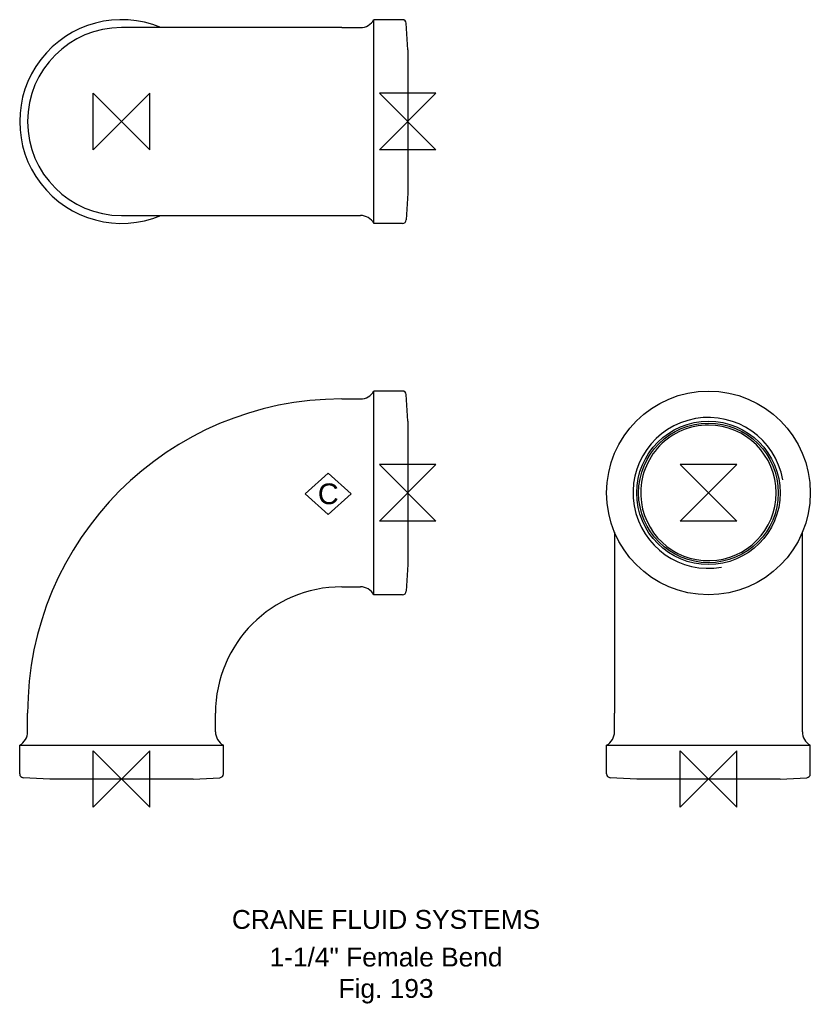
# Model space of a CAD drawing. Extents: x -27 to 183, y -60 to 202.
import ezdxf

# ---------------------------------------------------------------- set-up
doc = ezdxf.new("R2010")
doc.units = 0
doc.header["$MEASUREMENT"] = 0
doc.layers.get('0').update_dxf_attribs({"linetype": 'CONTINUOUS'})
for name, color, linetype in [('DETAIL', 2, 'CONTINUOUS'), ('ORIGIN', 6, 'CONTINUOUS'), ('SYMBOL', 3, 'CONTINUOUS')]:
    doc.layers.add(name, color=color, linetype=linetype)
doc.layers.add('TEXT', color=7, linetype='CONTINUOUS', lineweight=13)
doc.styles.add('fastrack', font='ARIAL.TTF')

# ---------------------------------------------------------------- blocks, each defined once
blk = doc.blocks.new('C Symbol')
at = {"layer": 'SYMBOL'}
for p, q in [((-10, 0), (0, 9)), ((0, 9), (10, 0)), ((0, -9), (-10, 0)), ((10, 0), (0, -9))]:
    blk.add_line(p, q, dxfattribs=at)
at = {"layer": 'SYMBOL', "insert": (0, 0), "char_height": 9, "attachment_point": 5, "style": 'fastrack'}
blk.add_mtext('C', dxfattribs=at)
blk = doc.blocks.new('ZPO')
at = {"layer": 'ORIGIN'}
for p, q in [((-20, 20), (20, -20)), ((20, 20), (-20, -20)), ((-20, -20), (-20, 20)), ((20, -20), (20, 20))]:
    blk.add_line(p, q, dxfattribs=at)

msp = doc.modelspace()

# ---------------------------------------------------------------- linework, layer by layer
at = {"layer": 'DETAIL'}
for p, q in [((67, 147.57), (67, 201.67)), ((74.63, 201.67), (67, 201.67)), ((58.5, 199.57), (0, 199.57)), ((58.5, 199.57), (63.48, 199.57)), ((76, 193.67), (75.63, 200.72)), ((76, 193.67), (76, 155.57)), ((76, 155.57), (75.63, 148.51)), ((0, 149.67), (58.5, 149.67)), ((58.5, 149.67), (63.48, 149.67)), ((74.63, 147.57), (67, 147.57)), ((67, 48.95), (67, 103.05)), ((74.63, 103.05), (67, 103.05)), ((76, 95.05), (75.63, 102.1)), ((58.5, 100.95), (63.48, 100.95)), ((76, 95.05), (76, 56.95)), ((130.93, 65.55), (130.93, 17.5)), ((180.83, 17.5), (180.83, 65.55)), ((76, 56.95), (75.63, 49.9)), ((58.5, 51.05), (63.48, 51.05)), ((74.63, 48.95), (67, 48.95)), ((-24.95, 12.52), (-24.95, 17.5)), ((24.95, 12.52), (24.95, 17.5)), ((130.93, 12.52), (130.93, 17.5)), ((180.83, 12.52), (180.83, 17.5)), ((-27.05, 9), (27.05, 9)), ((-27.05, 1.37), (-27.05, 9)), ((27.05, 1.37), (27.05, 9)), ((128.83, 9), (182.93, 9)), ((128.83, 1.37), (128.83, 9)), ((182.93, 1.37), (182.93, 9)), ((-19.05, 0), (-26.1, 0.37)), ((19.05, 0), (-19.05, 0)), ((19.05, 0), (26.1, 0.37)), ((136.83, 0), (129.78, 0.37)), ((174.93, 0), (136.83, 0)), ((174.93, 0), (181.98, 0.37))]:
    msp.add_line(p, q, dxfattribs=at)
for radius in [27.05, 19.05, 18.55]:
    msp.add_circle((155.88, 76), radius, dxfattribs=at)
for centre, radius, start, end in [((0, 174.62), 27.05, 67.2745, 292.7255), ((63.48, 203.57), 4, 270, 331.6406), ((74.63, 200.67), 1, 3, 90), ((0, 174.62), 24.95, 90, 270), ((63.48, 145.67), 4, 28.3594, 90), ((74.63, 148.57), 1, 270, 357), ((63.48, 104.95), 4, 270, 331.6406), ((74.63, 102.05), 1, 3, 90), ((58.5, 17.5), 83.45, 90, 180), ((155.88, 76), 20.03, 10, 280), ((155.88, 76), 18, 90, 182.4056), ((155.88, 76), 18, 0, 90), ((155.88, 76), 18, 182.4056, 0), ((58.5, 17.5), 33.55, 90, 180), ((63.48, 47.05), 4, 28.3594, 90), ((74.63, 49.95), 1, 270, 357), ((-28.95, 12.52), 4, 298.3594, 0), ((28.95, 12.52), 4, 180, 241.6406), ((126.93, 12.52), 4, 298.3594, 0), ((184.83, 12.52), 4, 180, 241.6406), ((-26.05, 1.37), 1, 180, 267), ((26.05, 1.37), 1, 273, 0), ((129.83, 1.37), 1, 180, 267), ((181.93, 1.37), 1, 273, 0)]:
    msp.add_arc(centre, radius, start, end, dxfattribs=at)

# ---------------------------------------------------------------- block references
at = {"xscale": 0.6103515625, "yscale": 0.6103515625, "zscale": 0.6103515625}
msp.add_blockref('C Symbol', (54.91, 75.72), dxfattribs=at)
at = {"layer": 'ORIGIN', "xscale": 0.375, "yscale": 0.375, "zscale": 0.375}
for p in [(0, 174.62), (0, 0), (155.88, 0)]:
    msp.add_blockref('ZPO', p, dxfattribs=at)
at = {"layer": 'ORIGIN', "xscale": 0.375, "yscale": 0.375, "zscale": 0.375, "rotation": 90}
for p in [(76, 174.62), (76, 76), (155.88, 76)]:
    msp.add_blockref('ZPO', p, dxfattribs=at)

# ---------------------------------------------------------------- texts
at = {"layer": 'TEXT', "char_height": 5, "attachment_point": 2, "style": 'fastrack'}
for s, insert in [('CRANE FLUID SYSTEMS', (70.25, -34.77)), ('\\A1;1-1/4" Female Bend\\PFig. 193', (70.25, -44.77))]:
    msp.add_mtext(s, dxfattribs=dict(at, insert=insert))

doc.saveas('drawing.dxf')
